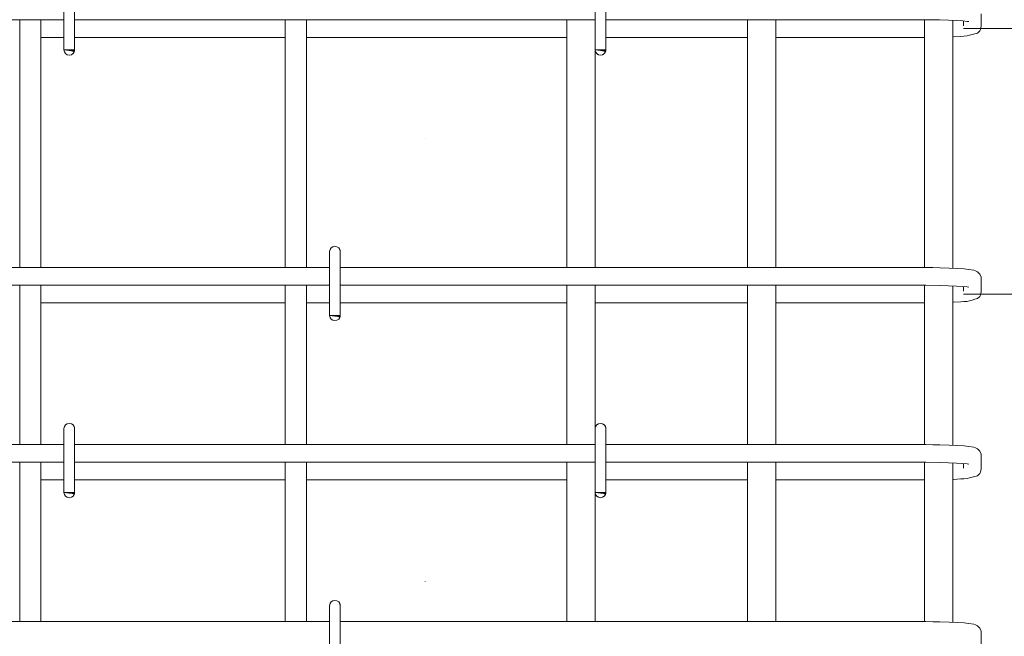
# Model space of a CAD drawing. Header units: millimetres. Extents: x 22746 to 32410, y -25598 to 27634.
# Tile 6 of 25: x 24281 to 24837, y 22557 to 22905. Entities that reach past the tile are written whole.
import ezdxf

# ---------------------------------------------------------------- set-up
doc = ezdxf.new("R2010")
doc.units = ezdxf.units.MM
doc.linetypes.add('ADSK_Линия разреза', pattern=[500, 0, -250, 0, -250])
doc.linetypes.add('ADSK_Пунктирная_п5', pattern=[125, 0, -125])
for name, color, linetype, lineweight in [('A-____-____-DIMS', 211, 'Continuous', 9), ('A-____-____-DIMS-25', 211, 'Continuous', 9), ('G-____-____-SYMB', 111, 'ADSK_Пунктирная_п5', 20), ('S-RBAR-____-OTLN', 171, 'Continuous', 100)]:
    doc.layers.add(name, color=color, linetype=linetype, lineweight=lineweight)
doc.styles.add('GOST Common_I_1', font='GOST_Common Italic.ttf', dxfattribs={"width": 0.8, "height": 62.5})
doc.dimstyles.new('ADSK_Для_арматуры_Основной_2_5_мм_шаг_кол-во_Стрелки_точный', dxfattribs={"dimscale": 304.8, "dimtxt": 0.206224, "dimasz": 0, "dimexe": 0.123031, "dimexo": 0.000403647, "dimgap": 0.032808, "dimtad": 1, "dimdec": 0, "dimlfac": 304.8, "dimdsep": 46, "dimtxsty": 'GOST Common_I_1', "dimblk2": 'NONE', "dimsah": 1, "dimcen": 0.09, "dimdle": 0.123031, "dimazin": 0, "dimtfac": 1, "dimtdec": 4, "dimtix": 1, "dimtmove": 0, "dimatfit": 3, "dimfxl": 1, "dimtvp": 1, "dimtfill": 1, "dimtolj": 1, "dimtzin": 0, "dimarcsym": 2})
doc.dimstyles.new('ADSK_Для_арматуры_Основной_2_5_мм_шаг_кол-во_Стрелки_точный_1', dxfattribs={"dimscale": 304.8, "dimtxt": 0.206224, "dimasz": 0.246063, "dimexe": 0.123031, "dimexo": 0.000403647, "dimgap": 0.032808, "dimtad": 1, "dimdec": 0, "dimlfac": 304.8, "dimdsep": 46, "dimtxsty": 'GOST Common_I_1', "dimsah": 1, "dimcen": 0.09, "dimdle": 0.123031, "dimazin": 0, "dimtfac": 1, "dimtdec": 4, "dimtix": 1, "dimtmove": 0, "dimatfit": 3, "dimfxl": 1, "dimtvp": 1, "dimtfill": 1, "dimtolj": 1, "dimtzin": 0, "dimarcsym": 2})
doc.dimstyles.new('ADSK_Округление_5мм__Узкий_', dxfattribs={"dimscale": 304.8, "dimtxt": 0.206224, "dimasz": 0.147638, "dimexe": 0.123031, "dimexo": 0.000269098, "dimgap": 0.032808, "dimtad": 1, "dimdec": 0, "dimlfac": 304.8, "dimrnd": 5, "dimdsep": 46, "dimtxsty": 'GOST Common_I_1', "dimblk1": 'OBLIQUE', "dimblk2": 'OBLIQUE', "dimsah": 1, "dimcen": 0.09, "dimdle": 0.123031, "dimazin": 0, "dimtfac": 1, "dimtdec": 4, "dimtix": 1, "dimtmove": 0, "dimatfit": 3, "dimfxl": 1, "dimtvp": 1, "dimtfill": 1, "dimtolj": 1, "dimtzin": 0, "dimlwd": 20, "dimlwe": 20, "dimarcsym": 2})

# ---------------------------------------------------------------- blocks, each defined once
blk = doc.blocks.new('DIMBLOCK8-КЖ1_ПЭ_ВЭ8_Армирование_Пилоны_Пм-8_2_1-1')
at = {"layer": 'A-____-____-DIMS-25', "lineweight": 40}
for p, q in [((25036.52, 24100), (25014.02, 24122.5)), ((25036.52, 24100), (25059.02, 24077.5)), ((25036.52, 22900), (25014.02, 22922.5)), ((25036.52, 22900), (25059.02, 22877.5))]:
    blk.add_line(p, q, dxfattribs=at)
at = {"layer": 'A-____-____-DIMS-25', "lineweight": 20}
for p, q in [((25036.52, 24100), (24814, 24100)), ((25036.52, 24100), (25036.52, 22900)), ((25036.52, 24100), (25074.02, 24100)), ((25036.52, 22900), (24814, 22900)), ((25036.52, 22900), (25074.02, 22900))]:
    blk.add_line(p, q, dxfattribs=at)
at = {"layer": 'A-____-____-DIMS-25', "color": 0, "lineweight": 20, "insert": (24944.84, 23434.48), "char_height": 62.5, "width": 157.2495, "attachment_point": 1, "rotation": 90, "line_spacing_factor": 1.022761, "style": 'GOST Common_I_1', "bg_fill": 3, "box_fill_scale": 1.25, "bg_fill_color": 256, "bg_fill_true_color": 13158600, "bg_fill_transparency": 0}
blk.add_mtext('1200', dxfattribs=at)
blk = doc.blocks.new('_Oblique')
at = {"color": 0, "linetype": 'ByBlock', "lineweight": -2}
blk.add_line((-0.5, -0.5), (0.5, 0.5), dxfattribs=at)
blk = doc.blocks.new('DIMBLOCK9-КЖ1_ПЭ_ВЭ8_Армирование_Пилоны_Пм-8_2_1-1')
at = {"layer": 'A-____-____-DIMS-25', "lineweight": 40}
for p, q in [((25036.52, 22900), (25014.02, 22922.5)), ((25036.52, 22900), (25059.02, 22877.5)), ((25036.52, 22750), (25014.02, 22772.5)), ((25036.52, 22750), (25059.02, 22727.5))]:
    blk.add_line(p, q, dxfattribs=at)
at = {"layer": 'A-____-____-DIMS-25', "lineweight": 20}
for p, q in [((25036.52, 22900), (24814, 22900)), ((25036.52, 22900), (25036.52, 22750)), ((25036.52, 22900), (25074.02, 22900)), ((25036.52, 22750), (24814, 22750)), ((25036.52, 22750), (25074.02, 22750))]:
    blk.add_line(p, q, dxfattribs=at)
at = {"layer": 'A-____-____-DIMS-25', "color": 0, "lineweight": 20, "insert": (24944.84, 22777.06), "char_height": 62.5, "width": 115.0606, "attachment_point": 1, "rotation": 90, "line_spacing_factor": 1.022761, "style": 'GOST Common_I_1', "bg_fill": 3, "box_fill_scale": 1.25, "bg_fill_color": 256, "bg_fill_true_color": 13158600, "bg_fill_transparency": 0}
blk.add_mtext('150', dxfattribs=at)
blk = doc.blocks.new('DIMBLOCK10-КЖ1_ПЭ_ВЭ8_Армирование_Пилоны_Пм-8_2_1-1')
at = {"layer": 'A-____-____-DIMS-25', "lineweight": 40}
for p, q in [((25036.52, 22750), (25014.02, 22772.5)), ((25036.52, 22750), (25059.02, 22727.5)), ((25036.52, 22150), (25014.02, 22172.5)), ((25036.52, 22150), (25059.02, 22127.5))]:
    blk.add_line(p, q, dxfattribs=at)
at = {"layer": 'A-____-____-DIMS-25', "lineweight": 20}
for p, q in [((25036.52, 22750), (24814, 22750)), ((25036.52, 22750), (25036.52, 22150)), ((25036.52, 22750), (25074.02, 22750)), ((25036.52, 22150), (24814, 22150)), ((25036.52, 22150), (25074.02, 22150))]:
    blk.add_line(p, q, dxfattribs=at)
at = {"layer": 'A-____-____-DIMS-25', "color": 0, "lineweight": 20, "insert": (24944.84, 22397.26), "char_height": 62.5, "width": 126.5667, "attachment_point": 1, "rotation": 90, "line_spacing_factor": 1.022761, "style": 'GOST Common_I_1', "bg_fill": 3, "box_fill_scale": 1.25, "bg_fill_color": 256, "bg_fill_true_color": 13158600, "bg_fill_transparency": 0}
blk.add_mtext('600', dxfattribs=at)
blk = doc.blocks.new('DIMBLOCK13-КЖ1_ПЭ_ВЭ8_Армирование_Пилоны_Пм-8_2_1-1')
at = {"layer": 'A-____-____-DIMS-25', "lineweight": 40}
for points in [[(25036.52, 24100), (25026.64, 24025), (25046.39, 24025)], [(25036.52, 22900), (25046.39, 22975), (25026.64, 22975)]]:
    blk.add_hatch(color=256, dxfattribs=at).paths.add_polyline_path(points)
at = {"layer": 'A-____-____-DIMS-25'}
for p, q in [((25036.52, 24137.5), (25036.52, 22862.5)), ((25036.52, 24100), (24856.5, 24100)), ((25036.52, 24100), (25074.02, 24100)), ((25036.52, 22900), (24856.5, 22900)), ((25036.52, 22900), (25074.02, 22900))]:
    blk.add_line(p, q, dxfattribs=at)
at = {"layer": 'A-____-____-DIMS-25', "lineweight": 40}
for p, q in [((25036.52, 24100), (25026.64, 24025)), ((25046.39, 24025), (25036.52, 24100)), ((25026.64, 24025), (25046.39, 24025)), ((25046.39, 22975), (25026.64, 22975)), ((25026.64, 22975), (25036.52, 22900)), ((25036.52, 22900), (25046.39, 22975))]:
    blk.add_line(p, q, dxfattribs=at)
at = {"layer": 'A-____-____-DIMS-25', "color": 0, "insert": (24944.84, 23329.01), "char_height": 62.5, "width": 410.3829, "attachment_point": 1, "rotation": 90, "line_spacing_factor": 1.022761, "style": 'GOST Common_I_1', "bg_fill": 3, "box_fill_scale": 1.25, "bg_fill_color": 256, "bg_fill_true_color": 13158600, "bg_fill_transparency": 0}
blk.add_mtext('200x6=1200', dxfattribs=at)
blk = doc.blocks.new('_None')
blk = doc.blocks.new('DIMBLOCK14-КЖ1_ПЭ_ВЭ8_Армирование_Пилоны_Пм-8_2_1-1')
at = {"layer": 'A-____-____-DIMS-25', "lineweight": 40}
for points in [[(25036.52, 22750), (25026.64, 22675), (25046.39, 22675)], [(25036.52, 22150), (25046.39, 22225), (25026.64, 22225)]]:
    blk.add_hatch(color=256, dxfattribs=at).paths.add_polyline_path(points)
at = {"layer": 'A-____-____-DIMS-25'}
for p, q in [((25036.52, 22787.5), (25036.52, 22112.5)), ((25036.52, 22750), (24856.5, 22750)), ((25036.52, 22750), (25074.02, 22750)), ((25036.52, 22150), (24856.5, 22150)), ((25036.52, 22150), (25074.02, 22150))]:
    blk.add_line(p, q, dxfattribs=at)
at = {"layer": 'A-____-____-DIMS-25', "lineweight": 40}
for p, q in [((25036.52, 22750), (25026.64, 22675)), ((25046.39, 22675), (25036.52, 22750)), ((25026.64, 22675), (25046.39, 22675)), ((25046.39, 22225), (25026.64, 22225)), ((25026.64, 22225), (25036.52, 22150)), ((25036.52, 22150), (25046.39, 22225))]:
    blk.add_line(p, q, dxfattribs=at)
at = {"layer": 'A-____-____-DIMS-25', "color": 0, "insert": (24944.84, 22296.59), "char_height": 62.5, "width": 368.194, "attachment_point": 1, "rotation": 90, "line_spacing_factor": 1.022761, "style": 'GOST Common_I_1', "bg_fill": 3, "box_fill_scale": 1.25, "bg_fill_color": 256, "bg_fill_true_color": 13158600, "bg_fill_transparency": 0}
blk.add_mtext('100x6=600', dxfattribs=at)

msp = doc.modelspace()

# ---------------------------------------------------------------- hatches: boundary and pattern name
at = {"layer": 'S-RBAR-____-OTLN', "lineweight": 20}
for points in [[(24311.3019, 22887.3026), (24311.8977, 22888.0006), (24305.9999, 22888.0006), (24308.9999, 22887.6056)], [(24611.3019, 22887.3026), (24611.8977, 22888.0006), (24605.9999, 22888.0006), (24608.9999, 22887.6056)], [(24461.3019, 22737.3026), (24461.8977, 22738.0006), (24455.9999, 22738.0006), (24458.9999, 22737.6056)], [(24311.3019, 22637.3026), (24311.8977, 22638.0006), (24305.9999, 22638.0006), (24308.9999, 22637.6056)], [(24611.3019, 22637.3026), (24611.8977, 22638.0006), (24605.9999, 22638.0006), (24608.9999, 22637.6056)]]:
    msp.add_hatch(color=256, dxfattribs=at).paths.add_polyline_path(points)
h = msp.add_hatch(color=256, dxfattribs=at)
edge = h.paths.add_edge_path()
edge.add_arc((24308.9999, 22888.0006), 3, 339.059429, 360)
edge.add_line((24311.9999, 22888.0006), (24308.9999, 22888.0006))
edge.add_line((24308.9999, 22888.0006), (24311.8017, 22886.9284))
h = msp.add_hatch(color=256, dxfattribs=at)
edge = h.paths.add_edge_path()
edge.add_arc((24608.9999, 22888.0006), 3, 339.059429, 360)
edge.add_line((24611.9999, 22888.0006), (24608.9999, 22888.0006))
edge.add_line((24608.9999, 22888.0006), (24611.8017, 22886.9284))
h = msp.add_hatch(color=256, dxfattribs=at)
edge = h.paths.add_edge_path()
edge.add_arc((24458.9999, 22738.0006), 3, 339.059429, 360)
edge.add_line((24461.9999, 22738.0006), (24458.9999, 22738.0006))
edge.add_line((24458.9999, 22738.0006), (24461.8017, 22736.9284))
h = msp.add_hatch(color=256, dxfattribs=at)
edge = h.paths.add_edge_path()
edge.add_arc((24308.9999, 22638.0006), 3, 339.059429, 360)
edge.add_line((24311.9999, 22638.0006), (24308.9999, 22638.0006))
edge.add_line((24308.9999, 22638.0006), (24311.8017, 22636.9284))
h = msp.add_hatch(color=256, dxfattribs=at)
edge = h.paths.add_edge_path()
edge.add_arc((24608.9999, 22638.0006), 3, 339.059429, 360)
edge.add_line((24611.9999, 22638.0006), (24608.9999, 22638.0006))
edge.add_line((24608.9999, 22638.0006), (24611.8017, 22636.9284))

# ---------------------------------------------------------------- linework, layer by layer
at = {"layer": 'G-____-____-SYMB', "linetype": 'ADSK_Линия разреза'}
msp.add_line((24510, 27339.5411), (24510, 21258.3188), dxfattribs=at)
at = {"layer": 'S-RBAR-____-OTLN', "lineweight": 20}
for p, q in [((24305.9999, 22924.0006), (24305.9999, 22888.0006)), ((24311.9999, 22924.0006), (24311.9999, 22888.0006)), ((24605.9999, 22924.0006), (24605.9999, 22888.0006)), ((24611.9999, 22924.0006), (24611.9999, 22888.0006)), ((24823.9998, 22901.6026), (24823.9998, 22908.3986)), ((24305.9999, 22905.0006), (23911.9998, 22905.0006)), ((24280.9999, 22765.0006), (24280.9999, 22905.0006)), ((24292.9999, 22765.0006), (24292.9999, 22905.0006)), ((24605.9999, 22905.0006), (24311.9999, 22905.0006)), ((24430.9999, 22765.0006), (24430.9999, 22905.0006)), ((24442.9999, 22765.0006), (24442.9999, 22905.0006)), ((24589.9999, 22905.0006), (24589.9999, 22765.0006)), ((24788.9998, 22905.0006), (24611.9999, 22905.0006)), ((24691.9999, 22905.0006), (24691.9999, 22765.0006)), ((24707.9999, 22905.0006), (24707.9999, 22765.0006)), ((24792.6392, 22904.9886), (24788.9998, 22905.0006)), ((24791.9999, 22904.9907), (24791.9999, 22764.9907)), ((24800.3698, 22904.8799), (24792.6392, 22904.9886)), ((24805.4887, 22904.7338), (24800.3698, 22904.8799)), ((24809.9464, 22904.5385), (24805.4887, 22904.7338)), ((24807.9999, 22904.6238), (24807.9999, 22764.633)), ((24813.5456, 22904.3045), (24809.9464, 22904.5385)), ((24816.0769, 22904.0527), (24813.5456, 22904.3045)), ((24813.9998, 22901.6026), (24813.9998, 22904.2593)), ((24817.0583, 22903.8977), (24816.0769, 22904.0527)), ((24815.9545, 22895.8722), (24817.4285, 22896.2628)), ((24817.4285, 22896.2628), (24818.9025, 22896.6534)), ((24818.9025, 22896.6534), (24820.3765, 22897.044)), ((24820.3765, 22897.044), (24821.8505, 22897.4346)), ((24821.8505, 22897.4346), (24823.0954, 22898.7047)), ((24823.0954, 22898.7047), (24823.5337, 22899.4748)), ((24823.5337, 22899.4748), (24823.9915, 22901.3109)), ((24823.9915, 22901.3109), (24823.9998, 22901.6026)), ((24292.9999, 22895.0006), (24305.9999, 22895.0006)), ((24311.9999, 22895.0006), (24430.9999, 22895.0006)), ((24442.9999, 22895.0006), (24589.9999, 22895.0006)), ((24611.9999, 22895.0006), (24691.9999, 22895.0006)), ((24707.9999, 22895.0006), (24788.9998, 22895.0006)), ((24788.9998, 22895.0006), (24791.9999, 22895.0124)), ((24808.2505, 22895.369), (24812.5148, 22895.5968)), ((24812.5148, 22895.5968), (24814.2347, 22895.7345)), ((24814.2347, 22895.7345), (24815.9545, 22895.8722)), ((24311.8977, 22888.0006), (24305.9999, 22888.0006)), ((24305.9999, 22888.0006), (24308.9999, 22887.6056)), ((24311.9999, 22888.0006), (24308.9999, 22888.0006)), ((24308.9999, 22888.0006), (24311.8017, 22886.9284)), ((24308.9999, 22887.6056), (24311.3019, 22887.3026)), ((24311.3019, 22887.3026), (24311.8977, 22888.0006)), ((24611.8977, 22888.0006), (24605.9999, 22888.0006)), ((24605.9999, 22888.0006), (24608.9999, 22887.6056)), ((24605.9999, 22888.0006), (24605.9999, 22765.0006)), ((24611.9999, 22888.0006), (24608.9999, 22888.0006)), ((24608.9999, 22888.0006), (24611.8017, 22886.9284)), ((24608.9999, 22887.6056), (24611.3019, 22887.3026)), ((24611.3019, 22887.3026), (24611.8977, 22888.0006)), ((24455.9999, 22774.0006), (24455.9999, 22738.0006)), ((24461.9999, 22774.0006), (24461.9999, 22738.0006)), ((24455.9999, 22765.0006), (24161.9999, 22765.0006)), ((24788.9998, 22765.0006), (24461.9999, 22765.0006)), ((24792.7051, 22764.9884), (24788.9998, 22765.0006)), ((24796.648, 22764.9329), (24792.7051, 22764.9884)), ((24800.5909, 22764.8774), (24796.648, 22764.9329)), ((24805.8452, 22764.7274), (24800.5909, 22764.8774)), ((24810.4797, 22764.5242), (24805.8452, 22764.7274)), ((24814.3422, 22764.2727), (24810.4797, 22764.5242)), ((24817.031, 22763.9064), (24814.3422, 22764.2727)), ((24819.7198, 22763.5401), (24817.031, 22763.9064)), ((24820.7608, 22763.1831), (24819.7198, 22763.5401)), ((24821.8505, 22762.5666), (24820.7608, 22763.1831)), ((24822.6434, 22761.8624), (24821.8505, 22762.5666)), ((24823.0954, 22761.2965), (24822.6434, 22761.8624)), ((24823.8705, 22759.5382), (24823.0954, 22761.2965)), ((24823.9998, 22758.3986), (24823.8705, 22759.5382)), ((24823.9998, 22751.6026), (24823.9998, 22758.3986)), ((24455.9999, 22755.0006), (24161.9999, 22755.0006)), ((24280.9999, 22665.0006), (24280.9999, 22755.0006)), ((24292.9999, 22665.0006), (24292.9999, 22755.0006)), ((24430.9999, 22665.0006), (24430.9999, 22755.0006)), ((24442.9999, 22665.0006), (24442.9999, 22755.0006)), ((24788.9998, 22755.0006), (24461.9999, 22755.0006)), ((24589.9999, 22755.0006), (24589.9999, 22665.0006)), ((24605.9999, 22755.0006), (24605.9999, 22674.0006)), ((24691.9999, 22755.0006), (24691.9999, 22665.0006)), ((24707.9999, 22755.0006), (24707.9999, 22665.0006)), ((24792.6392, 22754.9886), (24788.9998, 22755.0006)), ((24791.9999, 22754.9907), (24791.9999, 22664.9907)), ((24800.3698, 22754.8799), (24792.6392, 22754.9886)), ((24805.4887, 22754.7338), (24800.3698, 22754.8799)), ((24809.9464, 22754.5385), (24805.4887, 22754.7338)), ((24807.9999, 22754.6238), (24807.9999, 22664.633)), ((24813.5456, 22754.3045), (24809.9464, 22754.5385)), ((24816.0769, 22754.0527), (24813.5456, 22754.3045)), ((24813.9998, 22751.6026), (24813.9998, 22754.2593)), ((24817.0583, 22753.8977), (24816.0769, 22754.0527)), ((24823.9915, 22751.3109), (24823.9998, 22751.6026)), ((24815.9545, 22745.8722), (24817.4285, 22746.2628)), ((24817.4285, 22746.2628), (24818.9025, 22746.6534)), ((24818.9025, 22746.6534), (24820.3765, 22747.044)), ((24820.3765, 22747.044), (24821.8505, 22747.4346)), ((24821.8505, 22747.4346), (24823.0954, 22748.7047)), ((24823.0954, 22748.7047), (24823.5337, 22749.4748)), ((24823.5337, 22749.4748), (24823.9915, 22751.3109)), ((24292.9999, 22745.0006), (24430.9999, 22745.0006)), ((24442.9999, 22745.0006), (24455.9999, 22745.0006)), ((24461.9999, 22745.0006), (24589.9999, 22745.0006)), ((24605.9999, 22745.0006), (24691.9999, 22745.0006)), ((24707.9999, 22745.0006), (24788.9998, 22745.0006)), ((24788.9998, 22745.0006), (24791.9999, 22745.0124)), ((24808.2505, 22745.369), (24812.5148, 22745.5968)), ((24812.5148, 22745.5968), (24814.2347, 22745.7345)), ((24814.2347, 22745.7345), (24815.9545, 22745.8722)), ((24461.8977, 22738.0006), (24455.9999, 22738.0006)), ((24455.9999, 22738.0006), (24458.9999, 22737.6056)), ((24461.9999, 22738.0006), (24458.9999, 22738.0006)), ((24458.9999, 22738.0006), (24461.8017, 22736.9284)), ((24458.9999, 22737.6056), (24461.3019, 22737.3026)), ((24461.3019, 22737.3026), (24461.8977, 22738.0006)), ((24305.9999, 22674.0006), (24305.9999, 22638.0006)), ((24311.9999, 22674.0006), (24311.9999, 22638.0006)), ((24605.9999, 22674.0006), (24605.9999, 22638.0006)), ((24611.9999, 22674.0006), (24611.9999, 22638.0006)), ((24305.9999, 22665.0006), (23911.9998, 22665.0006)), ((24605.9999, 22665.0006), (24311.9999, 22665.0006)), ((24788.9998, 22665.0006), (24611.9999, 22665.0006)), ((24792.7051, 22664.9884), (24788.9998, 22665.0006)), ((24796.648, 22664.9329), (24792.7051, 22664.9884)), ((24800.5909, 22664.8774), (24796.648, 22664.9329)), ((24805.8452, 22664.7274), (24800.5909, 22664.8774)), ((24810.4797, 22664.5242), (24805.8452, 22664.7274)), ((24814.3422, 22664.2727), (24810.4797, 22664.5242)), ((24817.031, 22663.9064), (24814.3422, 22664.2727)), ((24819.7198, 22663.5401), (24817.031, 22663.9064)), ((24820.7608, 22663.1831), (24819.7198, 22663.5401)), ((24821.8505, 22662.5666), (24820.7608, 22663.1831)), ((24822.6434, 22661.8624), (24821.8505, 22662.5666)), ((24823.0954, 22661.2965), (24822.6434, 22661.8624)), ((24823.8705, 22659.5382), (24823.0954, 22661.2965)), ((24823.9998, 22658.3986), (24823.8705, 22659.5382)), ((24823.9998, 22651.6026), (24823.9998, 22658.3986)), ((24305.9999, 22655.0006), (23911.9998, 22655.0006)), ((24280.9999, 22565.0006), (24280.9999, 22655.0006)), ((24292.9999, 22565.0006), (24292.9999, 22655.0006)), ((24605.9999, 22655.0006), (24311.9999, 22655.0006)), ((24430.9999, 22565.0006), (24430.9999, 22655.0006)), ((24442.9999, 22565.0006), (24442.9999, 22655.0006)), ((24589.9999, 22655.0006), (24589.9999, 22565.0006)), ((24788.9998, 22655.0006), (24611.9999, 22655.0006)), ((24691.9999, 22655.0006), (24691.9999, 22565.0006)), ((24707.9999, 22655.0006), (24707.9999, 22565.0006)), ((24792.6392, 22654.9886), (24788.9998, 22655.0006)), ((24791.9999, 22654.9907), (24791.9999, 22564.9907)), ((24800.3698, 22654.8799), (24792.6392, 22654.9886)), ((24805.4887, 22654.7338), (24800.3698, 22654.8799)), ((24809.9464, 22654.5385), (24805.4887, 22654.7338)), ((24807.9999, 22654.6238), (24807.9999, 22564.633)), ((24813.5456, 22654.3045), (24809.9464, 22654.5385)), ((24816.0769, 22654.0527), (24813.5456, 22654.3045)), ((24813.9998, 22651.6026), (24813.9998, 22654.2593)), ((24817.0583, 22653.8977), (24816.0769, 22654.0527)), ((24823.9915, 22651.3109), (24823.9998, 22651.6026)), ((24815.9545, 22645.8722), (24817.4285, 22646.2628)), ((24817.4285, 22646.2628), (24818.9025, 22646.6534)), ((24818.9025, 22646.6534), (24820.3765, 22647.044)), ((24820.3765, 22647.044), (24821.8505, 22647.4346)), ((24821.8505, 22647.4346), (24823.0954, 22648.7047)), ((24823.0954, 22648.7047), (24823.5337, 22649.4748)), ((24823.5337, 22649.4748), (24823.9915, 22651.3109)), ((24292.9999, 22645.0006), (24305.9999, 22645.0006)), ((24311.9999, 22645.0006), (24430.9999, 22645.0006)), ((24442.9999, 22645.0006), (24589.9999, 22645.0006)), ((24611.9999, 22645.0006), (24691.9999, 22645.0006)), ((24707.9999, 22645.0006), (24788.9998, 22645.0006)), ((24788.9998, 22645.0006), (24791.9999, 22645.0124)), ((24808.2505, 22645.369), (24812.5148, 22645.5968)), ((24812.5148, 22645.5968), (24814.2347, 22645.7345)), ((24814.2347, 22645.7345), (24815.9545, 22645.8722)), ((24311.8977, 22638.0006), (24305.9999, 22638.0006)), ((24305.9999, 22638.0006), (24308.9999, 22637.6056)), ((24311.9999, 22638.0006), (24308.9999, 22638.0006)), ((24308.9999, 22638.0006), (24311.8017, 22636.9284)), ((24308.9999, 22637.6056), (24311.3019, 22637.3026)), ((24311.3019, 22637.3026), (24311.8977, 22638.0006)), ((24611.8977, 22638.0006), (24605.9999, 22638.0006)), ((24605.9999, 22638.0006), (24608.9999, 22637.6056)), ((24605.9999, 22638.0006), (24605.9999, 22565.0006)), ((24611.9999, 22638.0006), (24608.9999, 22638.0006)), ((24608.9999, 22638.0006), (24611.8017, 22636.9284)), ((24608.9999, 22637.6056), (24611.3019, 22637.3026)), ((24611.3019, 22637.3026), (24611.8977, 22638.0006)), ((24455.9999, 22574.0006), (24455.9999, 22538.0006)), ((24461.9999, 22574.0006), (24461.9999, 22538.0006)), ((24455.9999, 22565.0006), (24161.9999, 22565.0006)), ((24788.9998, 22565.0006), (24461.9999, 22565.0006)), ((24792.7051, 22564.9884), (24788.9998, 22565.0006)), ((24796.648, 22564.9329), (24792.7051, 22564.9884)), ((24800.5909, 22564.8774), (24796.648, 22564.9329)), ((24805.8452, 22564.7274), (24800.5909, 22564.8774)), ((24810.4797, 22564.5242), (24805.8452, 22564.7274)), ((24814.3422, 22564.2727), (24810.4797, 22564.5242)), ((24817.031, 22563.9064), (24814.3422, 22564.2727)), ((24819.7198, 22563.5401), (24817.031, 22563.9064)), ((24820.7608, 22563.1831), (24819.7198, 22563.5401)), ((24821.8505, 22562.5666), (24820.7608, 22563.1831)), ((24822.6434, 22561.8624), (24821.8505, 22562.5666)), ((24823.0954, 22561.2965), (24822.6434, 22561.8624)), ((24823.8705, 22559.5382), (24823.0954, 22561.2965)), ((24823.9998, 22558.3986), (24823.8705, 22559.5382)), ((24823.9998, 22551.6026), (24823.9998, 22558.3986))]:
    msp.add_line(p, q, dxfattribs=at)
for centre, start, end in [((24308.9999, 22888.0006), 180, 0), ((24308.9999, 22888.0006), 210, 240), ((24308.9999, 22888.0006), 300, 330), ((24308.9999, 22888.0006), 339.059429, 0), ((24308.9999, 22888.0006), 345, 0), ((24608.9999, 22888.0006), 180, 0), ((24608.9999, 22888.0006), 210, 240), ((24608.9999, 22888.0006), 300, 330), ((24608.9999, 22888.0006), 339.059429, 0), ((24608.9999, 22888.0006), 345, 0), ((24458.9999, 22774.0006), 0, 180), ((24458.9999, 22774.0006), 120, 150), ((24458.9999, 22774.0006), 30, 60), ((24458.9999, 22774.0006), 0, 15), ((24458.9999, 22738.0006), 180, 0), ((24458.9999, 22738.0006), 210, 240), ((24458.9999, 22738.0006), 300, 330), ((24458.9999, 22738.0006), 339.059429, 0), ((24458.9999, 22738.0006), 345, 0), ((24308.9999, 22674.0006), 0, 180), ((24308.9999, 22674.0006), 120, 150), ((24308.9999, 22674.0006), 30, 60), ((24308.9999, 22674.0006), 0, 15), ((24608.9999, 22674.0006), 0, 180), ((24608.9999, 22674.0006), 120, 150), ((24608.9999, 22674.0006), 30, 60), ((24608.9999, 22674.0006), 0, 15), ((24308.9999, 22638.0006), 180, 0), ((24308.9999, 22638.0006), 210, 240), ((24308.9999, 22638.0006), 300, 330), ((24308.9999, 22638.0006), 339.059429, 0), ((24308.9999, 22638.0006), 345, 0), ((24608.9999, 22638.0006), 180, 0), ((24608.9999, 22638.0006), 210, 240), ((24608.9999, 22638.0006), 300, 330), ((24608.9999, 22638.0006), 339.059429, 0), ((24608.9999, 22638.0006), 345, 0), ((24458.9999, 22574.0006), 0, 180), ((24458.9999, 22574.0006), 120, 150), ((24458.9999, 22574.0006), 30, 60), ((24458.9999, 22574.0006), 0, 15)]:
    msp.add_arc(centre, 3, start, end, dxfattribs=at)

# ---------------------------------------------------------------- next in the draw order: dimensions: what is measured, and where the dimension line sits
at = {"layer": 'A-____-____-DIMS', "lineweight": 20}
dim = msp.add_linear_dim(base=(25036.5179, 22900.0006), p1=(24788.9998, 24100.0006), p2=(24788.9998, 22900.0006), angle=90, dimstyle='ADSK_Округление_5мм__Узкий_', override={"dimpost": '<>', "dimfxl": 1200}, dxfattribs=at)
dim.commit()
dim.dimension.update_dxf_attribs({"geometry": 'DIMBLOCK8-КЖ1_ПЭ_ВЭ8_Армирование_Пилоны_Пм-8_2_1-1', "text_midpoint": (24994.8654, 23500.0006)})

# ---------------------------------------------------------------- next in the draw order: dimensions: what is measured, and where the dimension line sits
dim = msp.add_linear_dim(base=(25036.5179, 22750.0006), p1=(24788.9998, 22900.0006), p2=(24788.9998, 22750.0006), angle=90, dimstyle='ADSK_Округление_5мм__Узкий_', override={"dimpost": '<>', "dimfxl": 150}, dxfattribs=at)
dim.commit()
dim.dimension.update_dxf_attribs({"geometry": 'DIMBLOCK9-КЖ1_ПЭ_ВЭ8_Армирование_Пилоны_Пм-8_2_1-1', "text_midpoint": (24994.8654, 22825.0006)})

# ---------------------------------------------------------------- next in the draw order: dimensions: what is measured, and where the dimension line sits
at = {"layer": 'A-____-____-DIMS'}
dim = msp.add_linear_dim(base=(25036.5179, 22900.0006), p1=(24818.9998, 24100.0006), p2=(24818.9998, 22900.0006), angle=90, text='200x6=1200', dimstyle='ADSK_Для_арматуры_Основной_2_5_мм_шаг_кол-во_Стрелки_точный_1', override={"dimpost": '<>', "dimblk1": 'None', "dimblk2": 'None', "dimsah": 1, "dimfxl": 1200}, dxfattribs=at)
dim.commit()
dim.dimension.update_dxf_attribs({"geometry": 'DIMBLOCK13-КЖ1_ПЭ_ВЭ8_Армирование_Пилоны_Пм-8_2_1-1', "text_midpoint": (24995.2679, 23500.0006)})
at = {"layer": 'A-____-____-DIMS', "lineweight": 20}
dim = msp.add_linear_dim(base=(25036.5179, 22150.0006), p1=(24788.9998, 22750.0006), p2=(24788.9998, 22150.0006), angle=90, dimstyle='ADSK_Округление_5мм__Узкий_', override={"dimpost": '<>', "dimfxl": 600}, dxfattribs=at)
dim.commit()
dim.dimension.update_dxf_attribs({"geometry": 'DIMBLOCK10-КЖ1_ПЭ_ВЭ8_Армирование_Пилоны_Пм-8_2_1-1', "text_midpoint": (24995.2679, 22450.0006)})

# ---------------------------------------------------------------- next in the draw order: dimensions: what is measured, and where the dimension line sits
at = {"layer": 'A-____-____-DIMS'}
dim = msp.add_linear_dim(base=(25036.5179, 22150.0006), p1=(24818.9998, 22750.0006), p2=(24818.9998, 22150.0006), angle=90, text='100x6=600', dimstyle='ADSK_Для_арматуры_Основной_2_5_мм_шаг_кол-во_Стрелки_точный', override={"dimpost": '<>', "dimblk1": 'None', "dimblk2": 'None', "dimsah": 1, "dimfxl": 600}, dxfattribs=at)
dim.commit()
dim.dimension.update_dxf_attribs({"geometry": 'DIMBLOCK14-КЖ1_ПЭ_ВЭ8_Армирование_Пилоны_Пм-8_2_1-1', "text_midpoint": (24995.2679, 22450.0006)})

doc.saveas('drawing.dxf')
